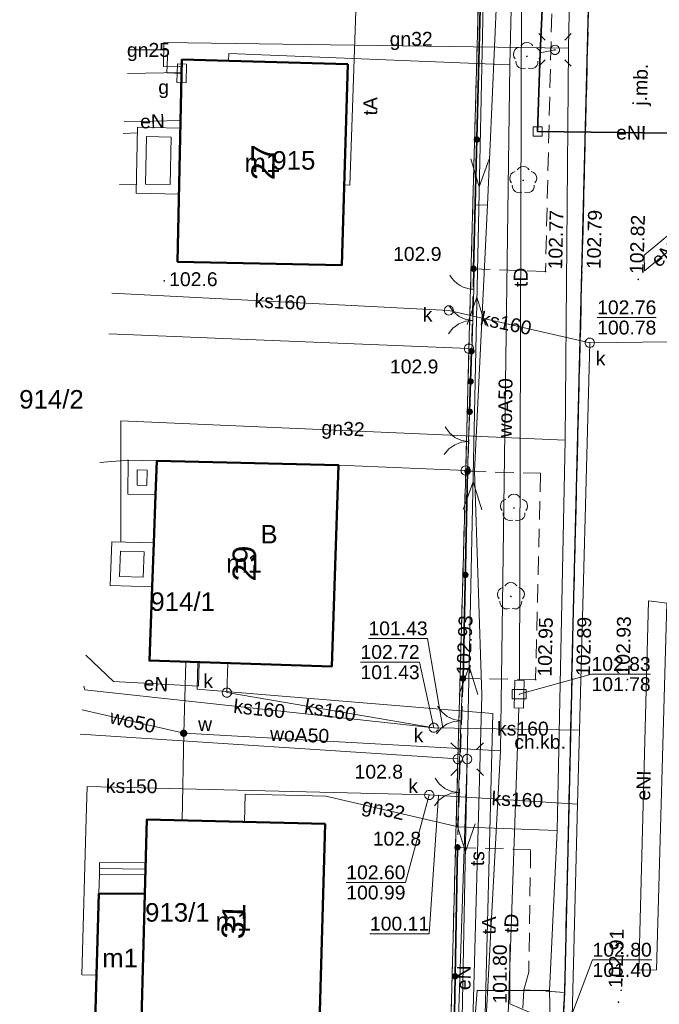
# Model space of a CAD drawing. Extents: x 6447898 to 6448503, y 5806748 to 5807122.
# Tile 23 of 50: x 6447904 to 6447939, y 5806987 to 5807040. Entities that reach past the tile are written whole.
import ezdxf
from ezdxf.enums import TextEntityAlignment as Align

# ---------------------------------------------------------------- set-up
doc = ezdxf.new("R2010")
doc.units = 0
doc.header["$PDSIZE"] = 0.75
for name, pattern in [('PRZER1-1', [2, 1, -1]), ('PRZER2-1', [3, 2, -1]), ('PRZER3-1', [4, 3, -1])]:
    doc.linetypes.add(name, pattern=pattern)
doc.layers.get('0').update_dxf_attribs({"linetype": 'CONTINUOUS', "lineweight": 13})
for name, color, linetype, lineweight in [('GEPADR', 7, 'CONTINUOUS', 18), ('GEPADR_O', 7, 'CONTINUOUS', 18), ('GEPPGD', 7, 'CONTINUOUS', 18), ('GESBTO', 7, 'CONTINUOUS', 18), ('GESBZO', 1, 'CONTINUOUS', 50), ('GESBZO_O', 1, 'CONTINUOUS', 50), ('GESDZI', 7, 'CONTINUOUS', 18), ('GESDZI_O', 7, 'CONTINUOUS', 18), ('GESSCH', 7, 'CONTINUOUS', 18), ('GESUZY', 3, 'PRZER1-1', 18), ('GESUZY_O', 3, 'PRZER1-1', 18), ('GSLINN', 7, 'CONTINUOUS', 18), ('GSLKBR', 7, 'CONTINUOUS', 18), ('GSLKFU', 7, 'CONTINUOUS', 18), ('GSLKOG', 7, 'CONTINUOUS', 35), ('GSLKRW', 7, 'CONTINUOUS', 25), ('GSPRDL', 7, 'CONTINUOUS', 18), ('GSPWPN', 42, 'CONTINUOUS', 13), ('GSPWPN_O', 42, 'CONTINUOUS', 13), ('GSPWPS', 7, 'CONTINUOUS', 13), ('GSPWPS_O', 7, 'CONTINUOUS', 13), ('GSSKOA', 7, 'PRZER3-1', 18), ('GSSKOA_O', 7, 'PRZER3-1', 18), ('GSSKOD', 7, 'PRZER2-1', 18), ('GSSKOD_O', 7, 'PRZER2-1', 18), ('GULEPR', 240, 'CONTINUOUS', 18), ('GULEPR_O', 240, 'CONTINUOUS', 18), ('GULGPR', 2, 'CONTINUOUS', 18), ('GULGPR_O', 2, 'CONTINUOUS', 18), ('GULKPR', 32, 'CONTINUOUS', 18), ('GULKPR_O', 32, 'CONTINUOUS', 18), ('GULLOB', 7, 'CONTINUOUS', 35), ('GULTPR', 30, 'CONTINUOUS', 18), ('GULTPR_O', 30, 'CONTINUOUS', 18), ('GULWPR', 5, 'CONTINUOUS', 18), ('GULWPR_O', 5, 'CONTINUOUS', 18), ('GUPELA', 7, 'CONTINUOUS', 18), ('GUPGSG', 2, 'CONTINUOUS', 18), ('GUPGSG_O', 2, 'CONTINUOUS', 18), ('GUPIKP', 7, 'CONTINUOUS', 18), ('GUPKSD', 32, 'CONTINUOUS', 18), ('GUPKSD_O', 32, 'CONTINUOUS', 18), ('GUPPRZ', 7, 'CONTINUOUS', 18), ('GUPPRZ_O', 7, 'CONTINUOUS', 18), ('GUPWZA', 5, 'CONTINUOUS', 18), ('GUPWZA_O', 5, 'CONTINUOUS', 18)]:
    doc.layers.add(name, color=color, linetype=linetype, lineweight=lineweight)
doc.styles.add('GEO-INFO', font='arial.ttf')

# ---------------------------------------------------------------- blocks, each defined once
blk = doc.blocks.new('POINT')
at = {"color": 0}
blk.add_point((0, 0), dxfattribs=at)
blk = doc.blocks.new('KOLO')
blk.add_hatch(color=0).paths.add_polyline_path([(-0.5, 0), (-0.482963, -0.12941), (-0.433013, -0.25), (-0.353553, -0.353553), (-0.25, -0.433013), (-0.12941, -0.482963), (0, -0.5), (0.12941, -0.482963), (0.25, -0.433013), (0.353553, -0.353553), (0.433013, -0.25), (0.482963, -0.12941), (0.5, 0), (0.482963, 0.12941), (0.433013, 0.25), (0.353553, 0.353553), (0.25, 0.433013), (0.12941, 0.482963), (0, 0.5), (-0.12941, 0.482963), (-0.25, 0.433013), (-0.353553, 0.353553), (-0.433013, 0.25), (-0.482963, 0.12941)])
blk = doc.blocks.new('KWADRAT_NIEPRZEZR')
at = {"color": 0}
blk.add_lwpolyline([(-0.5, -0.5), (0.5, -0.5), (0.5, 0.5), (-0.5, 0.5)], close=True, dxfattribs=at)
blk = doc.blocks.new('SUEO')
blk.add_hatch(color=0).paths.add_polyline_path([(-0.002174, 0.089974), (0.023762, 0.086807), (0.042561, 0.0793), (0.060131, 0.066965), (0.076266, 0.047786), (0.086234, 0.025762), (0.089972, 0.002226), (0.088646, -0.015553), (0.081114, -0.038994), (0.066834, -0.060276), (0.049699, -0.075033), (0.027576, -0.085671), (0.004027, -0.08991), (-0.019639, -0.087831), (-0.040932, -0.080154), (-0.059082, -0.067892), (-0.073734, -0.051607), (-0.08374, -0.032979), (-0.089221, -0.011817), (-0.089063, 0.012951), (-0.082571, 0.035806), (-0.069528, 0.057148), (-0.048957, 0.075519), (-0.026898, 0.085887)])
at = {"color": 0}
for points in [[(-1.767767, 1.767767), (-1.06066, 1.06066)], [(1.767767, 1.767767), (1.06066, 1.06066)], [(-1.767767, -1.767767), (-1.06066, -1.06066)], [(1.767767, -1.767767), (1.06066, -1.06066)]]:
    blk.add_lwpolyline(points, dxfattribs=at)
blk = doc.blocks.new('OKRAG_PELNY')
at = {"color": 0}
blk.add_lwpolyline([(0, 0.5), (0.12941, 0.482963), (0.25, 0.433013), (0.353553, 0.353553), (0.433013, 0.25), (0.482963, 0.12941), (0.5, 0), (0.482963, -0.12941), (0.433013, -0.25), (0.353553, -0.353553), (0.25, -0.433013), (0.12941, -0.482963), (0, -0.5), (-0.12941, -0.482963), (-0.25, -0.433013), (-0.353553, -0.353553), (-0.433013, -0.25), (-0.482963, -0.12941), (-0.5, 0), (-0.482963, 0.12941), (-0.433013, 0.25), (-0.353553, 0.353553), (-0.25, 0.433013), (-0.12941, 0.482963)], close=True, dxfattribs=at)
blk = doc.blocks.new('SZAFA1')
at = {"color": 0}
blk.add_lwpolyline([(-1, -0.5), (-1, 0.5), (1, 0.5), (1, -0.5)], close=True, dxfattribs=at)
blk = doc.blocks.new('PROSTOKAT1_5-1_PELNY')
at = {"color": 0}
blk.add_lwpolyline([(0.75, -0.5), (-0.75, -0.5), (-0.75, 0.5), (0.75, 0.5)], close=True, dxfattribs=at)
blk = doc.blocks.new('SUEP1')
at = {"color": 0}
blk.add_lwpolyline([(-1.5, -1), (1.5, 0), (-1.5, 1)], dxfattribs=at)
blk = doc.blocks.new('SLBRA')
at = {"color": 0}
for points in [[(1.732051, 1), (1.414214, 0.585786), (1, 0.267949), (0.517638, 0.068148), (0, 0)], [(0, 0), (0.517638, -0.068148), (1, -0.267949), (1.414214, -0.585786), (1.732051, -1)]]:
    blk.add_lwpolyline(points, dxfattribs=at)
blk = doc.blocks.new('SPDLP')
blk.add_hatch(color=0).paths.add_polyline_path([(0, -0.09), (0.027812, -0.085595), (0.052901, -0.072812), (0.072812, -0.052901), (0.085595, -0.027812), (0.09, 0), (0.085595, 0.027812), (0.072812, 0.052901), (0.052901, 0.072812), (0.027812, 0.085595), (0, 0.09), (-0.027812, 0.085595), (-0.052901, 0.072812), (-0.072812, 0.052901), (-0.085595, 0.027812), (-0.09, 0), (-0.085595, -0.027812), (-0.072812, -0.052901), (-0.052901, -0.072812), (-0.027812, -0.085595)])
at = {"color": 0}
for points in [[(-0.648554, 1.126667), (-0.481106, 1.325358), (-0.255912, 1.454989), (0, 1.5), (0.255912, 1.454989), (0.481106, 1.325358), (0.648554, 1.126667)], [(-1.271938, -0.268652), (-1.40916, -0.048001), (-1.462858, 0.20623), (-1.426585, 0.463525), (-1.304695, 0.693003), (-1.11182, 0.867117), (-0.871109, 0.964971)], [(0.871109, 0.964971), (1.11182, 0.867117), (1.304695, 0.693003), (1.426585, 0.463525), (1.462858, 0.20623), (1.40916, -0.048001), (1.271938, -0.268652)], [(-0.137547, -1.292703), (-0.389802, -1.355024), (-0.648184, -1.327532), (-0.881678, -1.213525), (-1.062258, -1.026689), (-1.168249, -0.78945), (-1.186929, -0.530282)], [(1.186929, -0.530282), (1.168249, -0.78945), (1.062258, -1.026689), (0.881678, -1.213525), (0.648184, -1.327532), (0.389802, -1.355024), (0.137547, -1.292703)]]:
    blk.add_lwpolyline(points, dxfattribs=at)
blk = doc.blocks.new('EPPGS')
at = {"color": 0}
blk.add_lwpolyline([(0, 0.5), (0.154508, 0.475528), (0.293893, 0.404508), (0.404508, 0.293893), (0.475528, 0.154508), (0.5, 0), (0.475528, -0.154508), (0.404508, -0.293893), (0.293893, -0.404508), (0.154508, -0.475528), (0, -0.5), (-0.154508, -0.475528), (-0.293893, -0.404508), (-0.404508, -0.293893), (-0.475528, -0.154508), (-0.5, 0), (-0.475528, 0.154508), (-0.404508, 0.293893), (-0.293893, 0.404508), (-0.154508, 0.475528)], close=True, dxfattribs=at)
blk = doc.blocks.new('KTOK04')
at = {"color": 0}
blk.add_lwpolyline([(0, 0), (-0.01711, -0.261052), (-0.068148, -0.517638), (-0.152241, -0.765367), (-0.267949, -1), (-0.413293, -1.217523), (-0.585786, -1.414214), (-0.782477, -1.586707), (-1, -1.732051)], dxfattribs=at)
blk = doc.blocks.new('EPPGN')
blk.add_hatch(color=0).paths.add_polyline_path([(0, -0.09), (0.027812, -0.085595), (0.052901, -0.072812), (0.072812, -0.052901), (0.085595, -0.027812), (0.09, 0), (0.085595, 0.027812), (0.072812, 0.052901), (0.052901, 0.072812), (0.027812, 0.085595), (0, 0.09), (-0.027812, 0.085595), (-0.052901, 0.072812), (-0.072812, 0.052901), (-0.085595, 0.027812), (-0.09, 0), (-0.085595, -0.027812), (-0.072812, -0.052901), (-0.052901, -0.072812), (-0.027812, -0.085595)])

msp = doc.modelspace()

# ---------------------------------------------------------------- linework, layer by layer
at = {"layer": 'GESBTO', "elevation": 10.18}
for points in [[(6447913.03, 5807031.06), (6447913.11, 5807034.63), (6447910.78, 5807034.68), (6447910.7, 5807031.11)], [(6447912.541, 5807031.571), (6447912.599, 5807034.141), (6447911.269, 5807034.169), (6447911.211, 5807031.599)], [(6447911.823, 5807016.617), (6447911.755, 5807014.787), (6447910.256, 5807014.824), (6447910.265, 5807016.653)], [(6447911.305, 5807016.129), (6447911.274, 5807015.299), (6447910.758, 5807015.312), (6447910.762, 5807016.141)], [(6447911.659, 5807012.186), (6447911.571, 5807009.816), (6447909.29, 5807009.882), (6447909.379, 5807012.248)], [(6447911.14, 5807011.7), (6447911.089, 5807010.33), (6447909.808, 5807010.367), (6447909.86, 5807011.735)]]:
    msp.add_lwpolyline(points, close=True, dxfattribs=at)
at = {"layer": 'GESBZO', "elevation": 10.18}
for points in [[(6447922.17, 5807038.087), (6447913.185, 5807038.339), (6447912.949, 5807027.393), (6447921.84, 5807027.215)], [(6447921.665, 5807016.386), (6447921.293, 5807005.504), (6447911.422, 5807005.816), (6447911.571, 5807009.816), (6447911.659, 5807012.186), (6447911.755, 5807014.787), (6447911.823, 5807016.617)], [(6447920.945, 5806996.978), (6447911.284, 5806997.22), (6447911.177, 5806993.19), (6447910.988, 5806986.417), (6447920.628, 5806986.201)], [(6447910.977, 5806986.22), (6447908.487, 5806986.29), (6447908.687, 5806993.21), (6447911.177, 5806993.19), (6447910.988, 5806986.417)]]:
    msp.add_lwpolyline(points, close=True, dxfattribs=at)
at = {"layer": 'GESDZI', "elevation": 10.22}
for points in [[(6447931.409, 5807121.58), (6447931.023, 5807107.268), (6447930.473, 5807087.03), (6447929.923, 5807066.761), (6447929.353, 5807046.463), (6447929.253, 5807042.383), (6447928.723, 5807022.695), (6447928.545, 5807016.098), (6447928.123, 5807000.496), (6447927.626, 5806981.92), (6447927.483, 5806976.918), (6447923.456, 5806959.369), (6447922.204, 5806953.91), (6447910.195, 5806932.402), (6447974.881, 5806910.343), (6447949.97, 5806954.35), (6447947.76, 5806958.22), (6447945.952, 5806961.309), (6447943.57, 5806972.007), (6447947.144, 5807106.691), (6447947.232, 5807111.508), (6447947.452, 5807118.377), (6447947.534, 5807120.909)], [(6447909.231, 5807023.492), (6447928.723, 5807022.695), (6447929.253, 5807042.383)], [(6447928.723, 5807022.695), (6447909.231, 5807023.492)], [(6447908.733, 5807016.533), (6447910.265, 5807016.653), (6447911.823, 5807016.617), (6447921.665, 5807016.386), (6447928.545, 5807016.098), (6447928.723, 5807022.695)], [(6447907.68, 5807001.831), (6447928.123, 5807000.496), (6447928.545, 5807016.098), (6447921.665, 5807016.386), (6447911.823, 5807016.617), (6447910.265, 5807016.653), (6447908.733, 5807016.533)], [(6447928.123, 5807000.496), (6447907.68, 5807001.831)], [(6447906.54, 5806985.919), (6447910.917, 5806983.08), (6447927.466, 5806981.93), (6447927.626, 5806981.92), (6447928.123, 5807000.496)]]:
    msp.add_lwpolyline(points, dxfattribs=at)
at = {"layer": 'GESSCH', "elevation": 10.18}
msp.add_lwpolyline([(6447911.217, 5806994.869), (6447908.727, 5806994.889), (6447908.717, 5806994.24), (6447911.207, 5806994.219)], close=True, dxfattribs=at)
at = {"layer": 'GESSCH', "elevation": 10.18, "flags": 128}
msp.add_lwpolyline([(6447908.722, 5806994.564), (6447911.212, 5806994.526)], dxfattribs=at)
at = {"layer": 'GESUZY', "ltscale": 0.5, "elevation": 10.08}
for points in [[(6447931.409, 5807121.58), (6447931.023, 5807107.268), (6447930.473, 5807087.03), (6447929.923, 5807066.761), (6447929.353, 5807046.463), (6447929.253, 5807042.383), (6447928.723, 5807022.695), (6447928.545, 5807016.098), (6447928.123, 5807000.496), (6447927.626, 5806981.92)], [(6447928.123, 5807000.496), (6447928.545, 5807016.098), (6447928.723, 5807022.695), (6447929.253, 5807042.383), (6447910.624, 5807042.936)], [(6447906.54, 5806985.919), (6447910.917, 5806983.08), (6447927.466, 5806981.93), (6447927.626, 5806981.92), (6447928.123, 5807000.496)]]:
    msp.add_lwpolyline(points, dxfattribs=at)
at = {"layer": 'GSLINN', "elevation": 10.3}
msp.add_lwpolyline([(6447908.687, 5806993.21), (6447908.717, 5806994.24)], dxfattribs=at)
at = {"layer": 'GSLKBR', "elevation": 10.18}
for points in [[(6447928.986, 5807025.907), (6447928.876, 5807022.517)], [(6447928.76, 5807019.28), (6447928.65, 5807016.06)], [(6447928.376, 5807004.749), (6447928.206, 5807000.369)], [(6447928.206, 5807000.369), (6447928.126, 5806996.989)]]:
    msp.add_lwpolyline(points, dxfattribs=at)
at = {"layer": 'GSLKFU', "elevation": 10.18}
msp.add_lwpolyline([(6447928.996, 5807027.087), (6447928.986, 5807025.907)], dxfattribs=at)
at = {"layer": 'GSLKOG', "elevation": 10.18}
for points in [[(6447928.97, 5807027.02), (6447929.37, 5807042.51), (6447923.39, 5807042.62)], [(6447928.76, 5807019.28), (6447928.86, 5807022.56)], [(6447928.4, 5807004.85), (6447928.65, 5807016.06)], [(6447927.84, 5806981.76), (6447928.1, 5806995.71)]]:
    msp.add_lwpolyline(points, dxfattribs=at)
at = {"layer": 'GSLKRW', "elevation": 10.18}
for points in [[(6447934.29, 5807004.85), (6447934.84, 5807026.83), (6447935.47, 5807051.81), (6447936.13, 5807078.16), (6447936.63, 5807102.17), (6447937.097, 5807121.344)], [(6447934.29, 5807004.85), (6447933.89, 5806987.86)], [(6447933.89, 5806987.86), (6447933.62, 5806982.63), (6447933.66, 5806983.19), (6447933.41, 5806977.99), (6447933.1, 5806970.98), (6447932.88, 5806966.87), (6447932.84, 5806964.98), (6447932.69, 5806960.91), (6447932.64, 5806957.9), (6447932.46, 5806953.92), (6447932.2, 5806949.9), (6447931.9, 5806946.91), (6447931.42, 5806942.92), (6447931.22, 5806941.54), (6447930.76, 5806938.92), (6447929.87, 5806935.03), (6447929.03, 5806932.1)]]:
    msp.add_lwpolyline(points, dxfattribs=at)
at = {"layer": 'GSSKOA', "ltscale": 0.5, "elevation": 10.18}
msp.add_lwpolyline([(6447937.097, 5807121.344), (6447936.63, 5807102.17), (6447936.13, 5807078.16), (6447935.47, 5807051.81), (6447934.84, 5807026.83), (6447934.29, 5807004.85), (6447933.89, 5806987.86)], dxfattribs=at)
msp.add_lwpolyline([(6447912.045, 5806911.532), (6447912.29, 5806911.65, 0.015444), (6447913.92, 5806912.51, 0.024732), (6447916.66, 5806914.27, 0.044964), (6447920.56, 5806917.54, 0.056969), (6447925.38, 5806923.8), (6447927.34, 5806927.35, 0.051426), (6447930.02, 5806934.95, 0.034314), (6447931.58, 5806942.86), (6447932.07, 5806946.84), (6447932.35, 5806949.88), (6447932.64, 5806953.91), (6447932.79, 5806957.91), (6447932.89, 5806960.94), (6447933.09, 5806966.9), (6447933.28, 5806970.99), (6447933.93, 5806985.88), (6447933.79, 5806985.883), (6447933.89, 5806987.86)], format="xyb", dxfattribs=at)
at = {"layer": 'GSSKOD', "ltscale": 0.5, "elevation": 10.18}
for points in [[(6447934.29, 5807004.85), (6447934.84, 5807026.83), (6447935.47, 5807051.81), (6447936.13, 5807078.16), (6447936.63, 5807102.17), (6447937.097, 5807121.344)], [(6447933.24, 5807042.31), (6447932.87, 5807026.87), (6447928.97, 5807027.02), (6447928.86, 5807022.56), (6447928.76, 5807019.28), (6447928.65, 5807016.06), (6447932.6, 5807015.95), (6447932.33, 5807004.79), (6447928.4, 5807004.85), (6447928.25, 5807000.39), (6447928.1, 5806995.71), (6447932.06, 5806995.58), (6447931.96, 5806988.96), (6447931.69, 5806988.01), (6447933.89, 5806987.86), (6447934.29, 5807004.85)]]:
    msp.add_lwpolyline(points, dxfattribs=at)
msp.add_lwpolyline([(6447931.4, 5806981.72), (6447931.89, 5806981.7), (6447933.66, 5806983.19), (6447933.89, 5806987.86), (6447931.69, 5806988.01)], close=True, dxfattribs=at)
at = {"layer": 'GULEPR', "elevation": 10.14}
for points in [[(6447931.615, 5807121.572), (6447931.555, 5807119.58), (6447931.148, 5807093.463), (6447931.148, 5807093.463), (6447929.603, 5807046.453), (6447929.603, 5807046.453), (6447928.623, 5807000.49), (6447928.623, 5807000.49), (6447927.846, 5806960.342), (6447954.342, 5806957.456)], [(6447932.57, 5807038.7), (6447932.69, 5807041.02)], [(6447942.57, 5807034.31), (6447932.44, 5807034.44), (6447932.57, 5807038.7)], [(6447932.57, 5807038.7), (6447933.38, 5807038.86)], [(6447910.053, 5807034.966), (6447913.12, 5807035.03)], [(6447907.986, 5807006.111), (6447909.48, 5807004.68), (6447914.08, 5807004.43), (6447914.12, 5807005.73)], [(6447928.623, 5807000.49), (6447927.844, 5806977.299), (6447927.498, 5806977.308), (6447927.391, 5806977.479)]]:
    msp.add_lwpolyline(points, dxfattribs=at)
for points in [[(6447940.43, 5807029.59), (6447940.57, 5807029.51), (6447940.53, 5807028.8), (6447938.22, 5807026.91), (6447938.21, 5807027.75)], [(6447939.19, 5807008.96), (6447939.43, 5807008.93), (6447938.88, 5806989.08), (6447937.91, 5806989.07), (6447938.44, 5807009.05)]]:
    msp.add_lwpolyline(points, close=True, dxfattribs=at)
at = {"layer": 'GULGPR', "elevation": 10.14}
for points in [[(6447933.09, 5806987.96), (6447933.489, 5806996.631), (6447933.927, 5807017.738), (6447934.118, 5807038.955), (6447934.62, 5807065.32), (6447935.323, 5807082.94), (6447935.06, 5807084.272), (6447935.239, 5807095.778), (6447936.12, 5807121.384)], [(6447913.177, 5807037.941), (6447912.177, 5807037.962), (6447912.205, 5807039.256), (6447934.118, 5807038.955)], [(6447910.332, 5807038.855), (6447912.41, 5807038.86), (6447912.37, 5807037.61), (6447913.17, 5807037.59)], [(6447909.879, 5807012.234), (6447909.876, 5807018.793), (6447933.927, 5807017.738)], [(6447933.489, 5806996.631), (6447928.143, 5806996.83), (6447920.982, 5806998.477), (6447916.6, 5806998.587), (6447916.563, 5806997.088)], [(6447933.09, 5806987.96), (6447929.17, 5806987.97), (6447928.7, 5806981.83), (6447928.59, 5806980.61), (6447928.49, 5806977.08), (6447927.77, 5806972.26), (6447926.23, 5806963.53), (6447926.04, 5806962.33)], [(6447926.04, 5806962.33), (6447926.33, 5806962.28), (6447930.516, 5806962.46), (6447930.56, 5806964.38), (6447932.01, 5806971.33), (6447932.584, 5806980.377), (6447933.129, 5806985.671), (6447933.09, 5806987.96)]]:
    msp.add_lwpolyline(points, dxfattribs=at)
at = {"layer": 'GULKPR', "elevation": 10.14}
for points in [[(6447910.24, 5807037.576), (6447913.17, 5807037.639)], [(6447909.81, 5807031.568), (6447910.71, 5807031.56)], [(6447909.39, 5807025.703), (6447927.633, 5807024.765)], [(6447927.633, 5807024.765), (6447935.263, 5807023.015)], [(6447935.263, 5807023.015), (6447952.382, 5807023.235)], [(6447935.263, 5807023.015), (6447934.703, 5807002.046), (6447934.593, 5806998.057), (6447933.96, 5806972.91)], [(6447926.813, 5807002.186), (6447915.616, 5807004.083), (6447915.667, 5807005.682)], [(6447907.866, 5807004.439), (6447907.93, 5807004.24), (6447926.813, 5807002.186)], [(6447926.813, 5807002.186), (6447934.703, 5807002.046)], [(6447908.557, 5806988.79), (6447907.757, 5806988.82), (6447907.997, 5806997.299), (6447908.047, 5806999.009), (6447926.573, 5806998.547)], [(6447926.573, 5806998.547), (6447934.593, 5806998.057)]]:
    msp.add_lwpolyline(points, dxfattribs=at)
at = {"layer": 'GULLOB', "elevation": 10.12}
for points in [[(6447932.57, 5807038.7), (6447932.69, 5807041.02), (6447933.24, 5807059.7)], [(6447942.57, 5807034.31), (6447932.44, 5807034.44), (6447932.57, 5807038.7)]]:
    msp.add_lwpolyline(points, dxfattribs=at)
at = {"layer": 'GULTPR', "elevation": 10.14}
for points in [[(6447926.34, 5806965.92), (6447927.84, 5806970.7), (6447929.44, 5806971.62), (6447930.5, 5806981.97), (6447928.9, 5806983.2), (6447928.93, 5806986.26), (6447929.42, 5807003.95), (6447929.02, 5807016.06), (6447929.73, 5807030.47), (6447930.23, 5807041.89), (6447930.66, 5807052.1), (6447930.86, 5807061.18), (6447931.12, 5807067.2), (6447931.49, 5807080.11), (6447931.75, 5807091.52), (6447931.99, 5807103.42), (6447931.934, 5807104.036)], [(6447921.971, 5807031.553), (6447922.271, 5807031.544), (6447922.64, 5807042.029), (6447931.048, 5807041.887), (6447931.306, 5807045.881), (6447931.583, 5807048.354)], [(6447931.463, 5807004.746), (6447931.583, 5807048.354)], [(6447929.06, 5807030.45), (6447929.73, 5807030.47)], [(6447928.62, 5807016.06), (6447929.02, 5807016.06)], [(6447914.05, 5807005.733), (6447914.004, 5807004.266), (6447930.021, 5807002.962), (6447929.58, 5806985.972), (6447929.553, 5806979.472)], [(6447930.74, 5806979.2), (6447930.615, 5806979.955), (6447931.423, 5807003.246)]]:
    msp.add_lwpolyline(points, dxfattribs=at)
at = {"layer": 'GULWPR', "elevation": 10.14}
for points in [[(6447933.144, 5807121.508), (6447932.615, 5807088.568), (6447931.638, 5807067.314), (6447930.937, 5807038.053), (6447930.436, 5807000.934), (6447929.61, 5806985.82), (6447929.56, 5806985.52)], [(6447930.937, 5807038.053), (6447915.714, 5807038.668), (6447915.703, 5807038.268)], [(6447910.008, 5807034.328), (6447910.77, 5807034.38)], [(6447913.4, 5807005.754), (6447913.277, 5807001.888)], [(6447913.277, 5807001.888), (6447907.775, 5807003.161)], [(6447913.277, 5807001.888), (6447913.186, 5806997.172)], [(6447913.277, 5807001.888), (6447930.436, 5807000.934)]]:
    msp.add_lwpolyline(points, dxfattribs=at)
at = {"layer": 'GUPIKP', "elevation": 1.4}
for points in [[(6447931.169, 5807003.257), (6447931.209, 5807004.756)], [(6447931.209, 5807004.756), (6447931.708, 5807004.743)], [(6447931.708, 5807004.743), (6447931.669, 5807003.244)], [(6447931.669, 5807003.244), (6447931.169, 5807003.257)]]:
    msp.add_lwpolyline(points, dxfattribs=at)
at = {"layer": 'GUPPRZ_O', "elevation": 10.8, "flags": 128}
for points in [[(6447935.662, 5807024.384), (6447938.866, 5807024.384)], [(6447923.28, 5807007.018), (6447926.483, 5807007.018), (6447927.31, 5807002.18)], [(6447922.849, 5807005.737), (6447926.052, 5807005.737), (6447926.813, 5807002.186)], [(6447922.849, 5807005.737), (6447926.052, 5807005.737)], [(6447938.559, 5807005.088), (6447935.356, 5807005.088), (6447931.443, 5807003.996)], [(6447935.356, 5807005.088), (6447938.559, 5807005.088)], [(6447922.081, 5806993.815), (6447925.284, 5806993.815), (6447926.573, 5806998.547)], [(6447923.362, 5806991.042), (6447926.565, 5806991.042), (6447927.07, 5806998.52)], [(6447922.081, 5806993.815), (6447925.284, 5806993.815)], [(6447930.938, 5806990.459), (6447930.938, 5806987.255), (6447934.233, 5806985.827)], [(6447938.618, 5806989.625), (6447935.415, 5806989.625), (6447933.98, 5806985.86)], [(6447935.415, 5806989.625), (6447938.618, 5806989.625)]]:
    msp.add_lwpolyline(points, dxfattribs=at)

# ---------------------------------------------------------------- block references
at = {"layer": 'GEPADR'}
for p in [(6447917.56, 5807032.78, 10.28), (6447916.55, 5807011.07, 10.28), (6447915.97, 5806991.72, 10.28)]:
    msp.add_blockref('POINT', p, dxfattribs=at)
at = {"layer": 'GEPPGD', "xscale": 0.5, "yscale": 0.5}
for name, p in [('EPPGS', (6447928.723, 5807022.695, 10.24)), ('EPPGN', (6447910.265, 5807016.653, 10.24)), ('EPPGN', (6447911.823, 5807016.617, 10.24)), ('EPPGN', (6447921.665, 5807016.386, 10.24)), ('EPPGS', (6447928.545, 5807016.098, 10.24)), ('EPPGS', (6447928.123, 5807000.496, 10.24))]:
    msp.add_blockref(name, p, dxfattribs=at)
at = {"layer": 'GSLKBR', "xscale": 0.75, "yscale": 0.75}
for p, rotation in [((6447928.931, 5807024.212, 10.18), 178.1417439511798), ((6447928.705, 5807017.67, 10.18), 178.0434516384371), ((6447928.291, 5807002.559, 10.18), 177.7775910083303), ((6447928.166, 5806998.679, 10.18), 178.6444416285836)]:
    msp.add_blockref('SLBRA', p, dxfattribs=dict(at, rotation=rotation))
at = {"layer": 'GSLKFU', "xscale": 0.75, "yscale": 0.75, "rotation": 269.5147117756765}
msp.add_blockref('KTOK04', (6447928.986, 5807025.907, 10.18), dxfattribs=at)
at = {"layer": 'GSLKOG', "xscale": 0.35, "yscale": 0.35}
for p in [(6447929.15, 5807034.006, 10.18), (6447928.97, 5807027.02, 10.18), (6447928.86, 5807022.56, 10.18), (6447928.81, 5807020.92, 10.18), (6447928.76, 5807019.28, 10.18), (6447928.65, 5807016.06, 10.18), (6447928.525, 5807010.455, 10.18), (6447928.4, 5807004.85, 10.18), (6447928.1, 5806995.71, 10.18), (6447927.97, 5806988.735, 10.18)]:
    msp.add_blockref('KOLO', p, dxfattribs=at)
at = {"layer": 'GSPRDL', "xscale": 0.5, "yscale": 0.5}
for p in [(6447931.86, 5807038.51, 10.12), (6447931.66, 5807031.8, 10.12), (6447931.16, 5807014.07, 10.12), (6447930.99, 5807009.29, 10.12)]:
    msp.add_blockref('SPDLP', p, dxfattribs=at)
at = {"layer": 'GSPWPN', "xscale": 0.09, "yscale": 0.09}
for p in [(6447928.996, 5807027.087, 10.08), (6447912.225, 5807026.362, 10.08), (6447928.876, 5807022.517, 10.08), (6447928.206, 5807000.369, 10.08), (6447928.126, 5806996.989, 10.08)]:
    msp.add_blockref('KOLO', p, dxfattribs=at)
at = {"layer": 'GSPWPS', "xscale": 0.09, "yscale": 0.09}
for p in [(6447932.87, 5807026.87, 10.08), (6447934.84, 5807026.83, 10.08), (6447937.89, 5807026.44, 10.08), (6447928.376, 5807004.749, 10.08), (6447932.33, 5807004.79, 10.08), (6447934.29, 5807004.85, 10.08), (6447937.3, 5807004.79, 10.08), (6447936.96, 5806987.98, 10.08), (6447936.82, 5806987.34, 10.08)]:
    msp.add_blockref('KOLO', p, dxfattribs=at)
at = {"layer": 'GULEPR', "xscale": 0.5, "yscale": 0.5}
for p, rotation in [((6447929.299, 5807032.206, 10.15), 268.7787897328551), ((6447929.14, 5807024.735, 10.15), 88.77878973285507), ((6447928.927, 5807014.737, 10.15), 88.77878973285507), ((6447928.714, 5807004.739, 10.15), 88.77878973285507), ((6447928.541, 5806996.241, 10.15), 268.8909219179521)]:
    msp.add_blockref('SUEP1', p, dxfattribs=dict(at, rotation=rotation))
at = {"layer": 'GUPELA', "xscale": 0.5, "yscale": 0.5}
for name, p in [('SUEO', (6447933.38, 5807038.86, 10.15)), ('OKRAG_PELNY', (6447933.38, 5807038.86, 10.16)), ('SUEO', (6447928.623, 5807000.49, 10.15)), ('SUEO', (6447928.623, 5807000.49, 10.15)), ('OKRAG_PELNY', (6447928.623, 5807000.49, 10.16)), ('OKRAG_PELNY', (6447928.623, 5807000.49, 10.16))]:
    msp.add_blockref(name, p, dxfattribs=at)
at = {"layer": 'GUPGSG', "xscale": 0.5, "yscale": 0.5, "rotation": 268.4572080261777}
msp.add_blockref('SZAFA1', (6447913.17, 5807037.59, 10.16), dxfattribs=at)
at = {"layer": 'GUPIKP', "xscale": 0.5, "yscale": 0.5}
for name, p in [('KWADRAT_NIEPRZEZR', (6447932.44, 5807034.44, 10.16)), ('PROSTOKAT1_5-1_PELNY', (6447931.443, 5807003.996, 10.16))]:
    msp.add_blockref(name, p, dxfattribs=at)
at = {"layer": 'GUPKSD', "xscale": 0.5, "yscale": 0.5}
for p in [(6447927.633, 5807024.765, 10.16), (6447935.263, 5807023.015, 10.16), (6447915.616, 5807004.083, 10.16), (6447926.813, 5807002.186, 10.16), (6447926.573, 5806998.547, 10.16)]:
    msp.add_blockref('OKRAG_PELNY', p, dxfattribs=at)
at = {"layer": 'GUPPRZ'}
for p in [(6447935.263, 5807023.015, 10.16), (6447931.443, 5807003.996, 10.16), (6447926.813, 5807002.186, 10.16), (6447927.31, 5807002.18, 10.16), (6447926.573, 5806998.547, 10.16), (6447927.07, 5806998.52, 10.16)]:
    msp.add_blockref('POINT', p, dxfattribs=at)
at = {"layer": 'GUPWZA', "xscale": 0.4, "yscale": 0.4}
msp.add_blockref('KOLO', (6447913.277, 5807001.888, 10.16), dxfattribs=at)

# ---------------------------------------------------------------- texts
at = {"layer": 'GEPADR_O', "style": 'GEO-INFO'}
for s, rotation, p in [('27', 90, (6447917.56, 5807032.78, 10.8)), ('29', 90, (6447916.55, 5807011.07, 10.8)), ('31', 88, (6447915.97, 5806991.72, 10.8))]:
    msp.add_text(s, height=1.25, rotation=rotation, dxfattribs=at).set_placement(p, align=Align.MIDDLE)
at = {"layer": 'GESBZO_O', "style": 'GEO-INFO'}
for p in [(6447917.536, 5807032.758, 10.8), (6447916.543, 5807011.08, 10.8), (6447915.966, 5806991.704, 10.8), (6447909.832, 5806989.726, 10.8)]:
    msp.add_text('m1', height=1, dxfattribs=at).set_placement(p, align=Align.MIDDLE)
at = {"layer": 'GESDZI_O', "style": 'GEO-INFO'}
msp.add_text('915', height=1, dxfattribs=at).set_placement((6447919.242, 5807032.881, 10.8), align=Align.MIDDLE_CENTER)
for s, p in [('914/2', (6447906.12, 5807019.974, 10.8)), ('914/1', (6447913.221, 5807009.026, 10.8)), ('913/1', (6447912.936, 5806992.214, 10.8))]:
    msp.add_text(s, height=1, dxfattribs=at).set_placement(p, align=Align.MIDDLE)
at = {"layer": 'GESUZY_O', "style": 'GEO-INFO'}
msp.add_text('B', height=1, dxfattribs=at).set_placement((6447917.896, 5807012.658, 10.8), align=Align.MIDDLE_CENTER)
at = {"layer": 'GSPWPN_O', "style": 'GEO-INFO'}
for s, p in [('102.9', (6447924.614, 5807027.445, 10.8)), ('102.6', (6447912.492, 5807026.077, 10.8)), ('102.9', (6447924.445, 5807021.355, 10.8)), ('102.8', (6447922.529, 5806999.429, 10.8)), ('102.8', (6447923.512, 5806995.804, 10.8))]:
    msp.add_text(s, height=0.75, dxfattribs=at).set_placement(p)
at = {"layer": 'GSPWPS_O', "style": 'GEO-INFO'}
for s, rotation, p in [('102.77', 88.6272, (6447933.764, 5807026.976, 10.8)), ('102.79', 88.5553, (6447935.842, 5807026.99, 10.8)), ('102.82', 88.5515, (6447938.171, 5807026.726, 10.8)), ('102.93', 87.5872, (6447928.788, 5807005.046, 10.8)), ('102.95', 88.6141, (6447933.188, 5807004.944, 10.8)), ('102.89', 88.5666, (6447935.268, 5807004.968, 10.8)), ('102.93', 88.5666, (6447937.413, 5807005.004, 10.8)), ('102.91', 88.5814, (6447937.025, 5806988.098, 10.8))]:
    msp.add_text(s, height=0.75, rotation=rotation, dxfattribs=at).set_placement(p)
at = {"layer": 'GSSKOA_O', "style": 'GEO-INFO'}
msp.add_text('j.mb.', height=0.75, rotation=88.5515, dxfattribs=at).set_placement((6447938.102, 5807036.978, 10.8), align=Align.MIDDLE)
at = {"layer": 'GSSKOD_O', "style": 'GEO-INFO'}
msp.add_text('ch.kb.', height=0.75, dxfattribs=at).set_placement((6447932.575, 5807001.433, 10.8), align=Align.MIDDLE)
at = {"layer": 'GULEPR_O', "style": 'GEO-INFO'}
for rotation, p in [(1.1968, (6447911.587, 5807034.998, 10.8)), (356.8892, (6447911.78, 5807004.555, 10.8))]:
    msp.add_text('eN', height=0.75, rotation=rotation, dxfattribs=at).set_placement(p, align=Align.MIDDLE_CENTER)
for s, rotation, p in [('eNI', 359.2648, (6447937.505, 5807034.375, 10.8)), ('eNI', 39.2894, (6447939.375, 5807027.855, 10.8)), ('eNI', 88.4805, (6447938.175, 5806999.06, 10.8)), ('eN', 89.1244, (6447928.444, 5806988.658, 10.8))]:
    msp.add_text(s, height=0.75, rotation=rotation, dxfattribs=at).set_placement(p, align=Align.MIDDLE)
at = {"layer": 'GULGPR_O', "style": 'GEO-INFO'}
for rotation, p in [(0.264, (6447925.594, 5807039.348, 10.8)), (357.4891, (6447921.901, 5807018.266, 10.8)), (348.0971, (6447924.075, 5806997.676, 10.8))]:
    msp.add_text('gn32', height=0.75, rotation=rotation, dxfattribs=at).set_placement(p, align=Align.MIDDLE)
msp.add_text('gn25', height=0.75, rotation=0.1497, dxfattribs=at).set_placement((6447911.371, 5807038.857, 10.8), align=Align.MIDDLE_CENTER)
at = {"layer": 'GULKPR_O', "style": 'GEO-INFO'}
for rotation, p in [(357.0555, (6447918.511, 5807025.234, 10.8)), (353.7933, (6447917.372, 5807003.213, 10.8))]:
    msp.add_text('ks160', height=0.75, rotation=rotation, dxfattribs=at).set_placement(p, align=Align.MIDDLE_CENTER)
for s, rotation, p in [('ks160', 348.1315, (6447930.729, 5807024.088, 10.8)), ('ks160', 350.3876, (6447921.215, 5807003.135, 10.8)), ('ks160', 0.0328, (6447931.641, 5807002.153, 10.8)), ('ks150', 359.6197, (6447910.461, 5806999.044, 10.8)), ('ks160', 357.5531, (6447931.346, 5806998.318, 10.8))]:
    msp.add_text(s, height=0.75, rotation=rotation, dxfattribs=at).set_placement(p, align=Align.MIDDLE)
at = {"layer": 'GULTPR_O', "style": 'GEO-INFO'}
for s, rotation, p in [('tA', 89.0334, (6447923.385, 5807035.814, 10.8)), ('ts', 88.4134, (6447929.175, 5806995.105, 10.8)), ('tA', 88.5125, (6447929.8, 5806991.492, 10.8))]:
    msp.add_text(s, height=0.75, rotation=rotation, dxfattribs=at).set_placement(p, align=Align.MIDDLE)
for rotation, p in [(89.8421, (6447931.523, 5807026.55, 10.8)), (88.0135, (6447931.019, 5806991.6, 10.8))]:
    msp.add_text('tD', height=0.75, rotation=rotation, dxfattribs=at).set_placement(p, align=Align.MIDDLE_CENTER)
at = {"layer": 'GULWPR_O', "style": 'GEO-INFO'}
for s, rotation, p in [('woA50', 89.2264, (6447930.686, 5807019.493, 10.8)), ('wo50', 346.9757, (6447910.526, 5807002.525, 10.8))]:
    msp.add_text(s, height=0.75, rotation=rotation, dxfattribs=at).set_placement(p, align=Align.MIDDLE_CENTER)
msp.add_text('woA50', height=0.75, rotation=357.8678, dxfattribs=at).set_placement((6447919.555, 5807001.796, 10.8), align=Align.MIDDLE)
at = {"layer": 'GUPGSG_O', "style": 'GEO-INFO'}
msp.add_text('g', height=0.75, dxfattribs=at).set_placement((6447912.485, 5807036.474, 10.8), align=Align.RIGHT)
at = {"layer": 'GUPKSD_O', "style": 'GEO-INFO'}
for p in [(6447926.746, 5807024.163, 10.8), (6447936.114, 5807021.788, 10.8), (6447914.866, 5807004.333, 10.8), (6447926.253, 5807001.4, 10.8), (6447925.96, 5806998.657, 10.8)]:
    msp.add_text('k', height=0.75, dxfattribs=at).set_placement(p, align=Align.RIGHT)
at = {"layer": 'GUPPRZ_O', "style": 'GEO-INFO'}
for s, p in [('102.76', (6447935.662, 5807024.556)), ('100.78', (6447935.662, 5807023.461)), ('102.72', (6447922.849, 5807005.909)), ('101.43', (6447922.849, 5807004.814)), ('102.83', (6447935.356, 5807005.261)), ('101.78', (6447935.356, 5807004.166)), ('102.60', (6447922.081, 5806993.988)), ('100.99', (6447922.081, 5806992.893)), ('102.80', (6447935.415, 5806989.798)), ('101.40', (6447935.415, 5806988.703))]:
    msp.add_text(s, height=0.75, dxfattribs=at).set_placement(p)
for s, p in [('101.43', (6447923.28, 5807007.56)), ('100.11', (6447923.362, 5806991.584))]:
    msp.add_text(s, height=0.75, dxfattribs=at).set_placement(p, align=Align.MIDDLE_LEFT)
msp.add_text('101.80', height=0.75, rotation=90, dxfattribs=at).set_placement((6447930.396, 5806987.255), align=Align.MIDDLE_LEFT)
at = {"layer": 'GUPWZA_O', "style": 'GEO-INFO'}
msp.add_text('w', height=0.75, dxfattribs=at).set_placement((6447914.814, 5807002.007, 10.8), align=Align.RIGHT)

doc.saveas('drawing.dxf')
